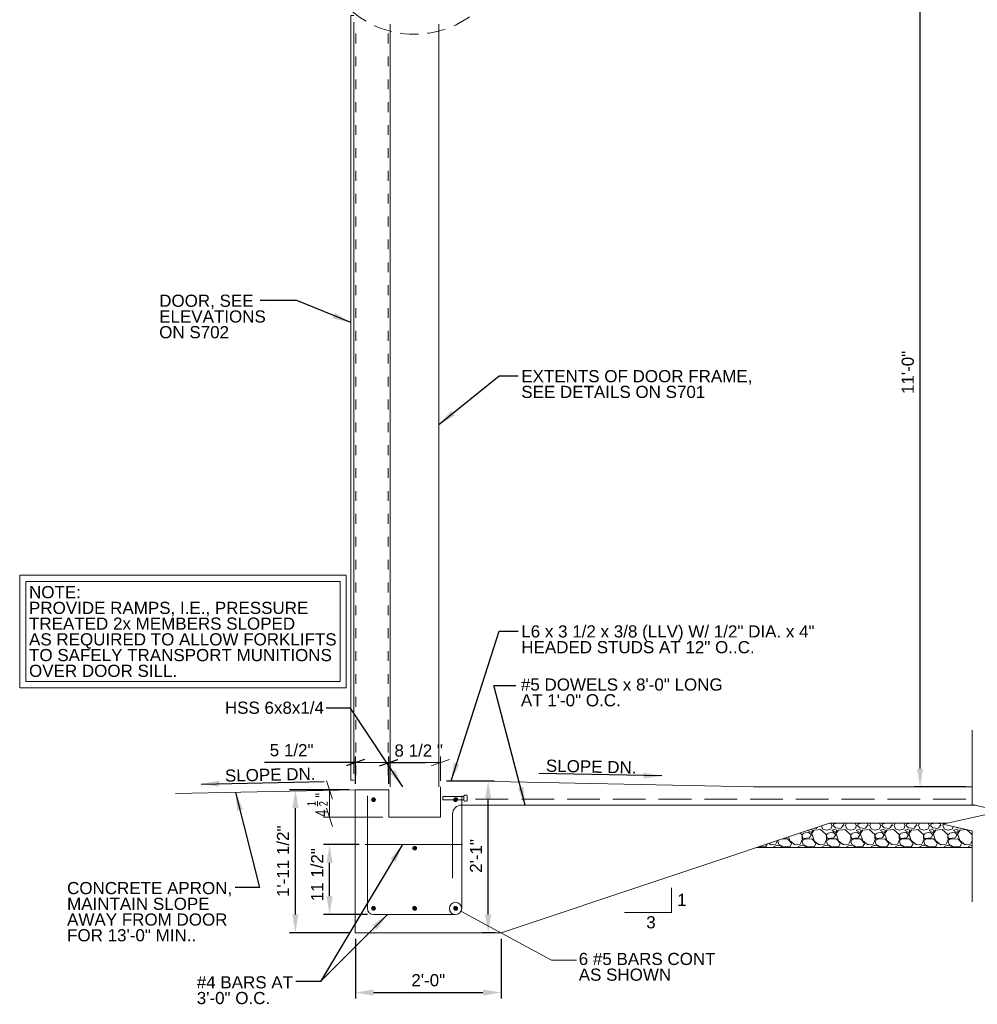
# Model space of a CAD drawing. Header units: inches. Extents: x -8 to 439, y -5 to 303.
# Tile 1 of 11: x -8 to 150, y 12 to 174. Entities that reach past the tile are written whole.
import ezdxf
from ezdxf.enums import TextEntityAlignment as Align

# ---------------------------------------------------------------- set-up
doc = ezdxf.new("R2010")
doc.units = ezdxf.units.IN
doc.header["$LTSCALE"] = 12
doc.header["$MEASUREMENT"] = 0
for name, pattern in [('DGN Style 3', [0.627296, 0.448068, -0.179227]), ('DGN Style 5', [0.313648, 0.13442, -0.179227]), ('HIDDEN', [0.375, 0.25, -0.125])]:
    doc.linetypes.add(name, pattern=pattern)
for name, color, linetype, lineweight in [('G-ANNO-DIM', 1, 'Continuous', 0), ('G-ANNO-TEXT', 7, 'Continuous', 0), ('S-REIN-RBAR', 5, 'Continuous', 13)]:
    doc.layers.add(name, color=color, linetype=linetype, lineweight=lineweight)
doc.styles.add("3 4 1'-0", font='arial.ttf', dxfattribs={"height": 2})
doc.dimstyles.new("3 4 1'-0", dxfattribs={"dimtxt": 2, "dimasz": 3, "dimexe": 1, "dimexo": 1, "dimgap": 1, "dimtad": 1, "dimdec": 4, "dimzin": 11, "dimdsep": 46, "dimlunit": 4, "dimtxsty": "3 4 1'-0", "dimcen": 0.09, "dimadec": 4, "dimazin": 3, "dimtfac": 1, "dimtdec": 4, "dimtofl": 0, "dimtmove": 0, "dimatfit": 3, "dimfxl": 1, "dimfrac": 2, "dimtzin": 11, "dimarcsym": 0})

# ---------------------------------------------------------------- blocks, each defined once
blk = doc.blocks.new('REINFDOT')
for radius in [0.00313, 0.00187, 0.000625]:
    blk.add_circle((0, 0), radius)
blk = doc.blocks.new('REINF. DOT')
at = {"layer": 'S-REIN-RBAR', "extrusion": (0, 0, -1), "xscale": 100, "yscale": -100, "zscale": 100, "rotation": 89.99999999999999}
blk.add_blockref('REINFDOT', (-36.53, 24.59), dxfattribs=at)
blk = doc.blocks.new('REINF. DOT_1')
at = {"layer": 'S-REIN-RBAR', "xscale": 100, "yscale": 100, "zscale": 100, "rotation": 90.00000000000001}
blk.add_blockref('REINFDOT', (36.53, 24.59), dxfattribs=at)
blk = doc.blocks.new('*U22')
at = {"layer": 'G-ANNO-TEXT'}
for p, q in [((-0.25, 3), (-0.25, -0.5)), ((-0.5, -0.63), (-0.5, -0.88)), ((-0.38, -0.5), (0.37, -0.5)), ((-0.38, -1), (0.37, -1)), ((0.5, -0.63), (0.5, -0.88))]:
    blk.add_line(p, q, dxfattribs=at)
at = {"layer": 'G-ANNO-TEXT', "flags": 128}
blk.add_lwpolyline([(-0.25, 3), (0.25, 3), (0.25, -0.5)], dxfattribs=at)
at = {"layer": 'G-ANNO-TEXT', "extrusion": (0, 0, -1)}
for centre, start, end in [((0.37, -0.63), 0, 90), ((0.37, -0.88), 270, 0), ((-0.38, -0.63), 90, 180), ((-0.38, -0.88), 180, 270)]:
    blk.add_arc(centre, 0.125, start, end, dxfattribs=at)
blk = doc.blocks.new('Headed Stud')
at = {"layer": 'G-ANNO-TEXT', "zscale": 100}
blk.add_blockref('*U22', (1.3, 3.24), dxfattribs=at)
blk = doc.blocks.new('*D103')
at = {"layer": 'Defpoints', "color": 0, "lineweight": 0, "transparency": 16777216}
for p in [(47.4, 23.33), (71.4, 23.33), (71.4, 13.48)]:
    blk.add_point(p, dxfattribs=at)
at = {"layer": 'G-ANNO-DIM', "color": 0, "lineweight": -2, "transparency": 16777216}
for p, q in [((47.4, 22.33), (47.4, 12.48)), ((71.4, 22.33), (71.4, 12.48)), ((50.4, 13.48), (68.4, 13.48))]:
    blk.add_line(p, q, dxfattribs=at)
at = {"layer": 'G-ANNO-DIM', "color": 0, "lineweight": 0, "transparency": 16777216}
for points in [[(50.4, 13.98), (50.4, 12.98), (47.4, 13.48)], [(68.4, 13.98), (68.4, 12.98), (71.4, 13.48)]]:
    blk.add_solid(points, dxfattribs=at)
at = {"layer": 'G-ANNO-DIM', "color": 0, "transparency": 16777216, "insert": (59.4, 15.5), "char_height": 2, "attachment_point": 5, "style": "3 4 1'-0"}
blk.add_mtext('2\'-0"', dxfattribs=at)
blk = doc.blocks.new('*D105')
at = {"layer": 'Defpoints', "color": 0, "lineweight": 0, "transparency": 16777216}
for p in [(37.54, 46.83), (47.4, 46.83), (47.4, 23.33)]:
    blk.add_point(p, dxfattribs=at)
at = {"layer": 'G-ANNO-DIM', "color": 0, "lineweight": -2, "transparency": 16777216}
for p, q in [((46.4, 46.83), (36.54, 46.83)), ((37.54, 26.33), (37.54, 43.83)), ((46.4, 23.33), (36.54, 23.33))]:
    blk.add_line(p, q, dxfattribs=at)
at = {"layer": 'G-ANNO-DIM', "color": 0, "lineweight": 0, "transparency": 16777216}
for points in [[(37.04, 43.83), (38.04, 43.83), (37.54, 46.83)], [(37.04, 26.33), (38.04, 26.33), (37.54, 23.33)]]:
    blk.add_solid(points, dxfattribs=at)
at = {"layer": 'G-ANNO-DIM', "color": 0, "transparency": 16777216, "insert": (35.51, 35.08), "char_height": 2, "attachment_point": 5, "rotation": 90, "style": "3 4 1'-0"}
blk.add_mtext('1\'-11 1/2"', dxfattribs=at)
blk = doc.blocks.new('_Oblique_0.3')
at = {"color": 0, "linetype": 'ByBlock', "lineweight": -2}
for p, q in [((0, 0), (-1, 0)), ((0.5, 0.167), (-0.5, -0.167))]:
    blk.add_line(p, q, dxfattribs=at)
blk = doc.blocks.new('*D108')
at = {"layer": 'Defpoints', "color": 0, "lineweight": 0, "transparency": 16777216}
for p in [(52.9, 51.31), (47.4, 46.83), (52.9, 46.83)]:
    blk.add_point(p, dxfattribs=at)
at = {"layer": 'G-ANNO-DIM', "color": 0, "lineweight": -2, "transparency": 16777216}
for p, q in [((47.4, 47.83), (47.4, 52.31)), ((52.9, 47.83), (52.9, 52.31)), ((44.4, 51.31), (32.44, 51.31)), ((55.9, 51.31), (58.9, 51.31))]:
    blk.add_line(p, q, dxfattribs=at)
at = {"layer": 'G-ANNO-DIM', "color": 0, "lineweight": -2, "transparency": 16777216, "xscale": 3, "yscale": 3, "zscale": 3}
blk.add_blockref('_Oblique_0.3', (47.4, 51.31), dxfattribs=at)
at = {"layer": 'G-ANNO-DIM', "color": 0, "lineweight": -2, "transparency": 16777216, "xscale": 3, "yscale": 3, "zscale": 3, "rotation": 180}
blk.add_blockref('_Oblique_0.3', (52.9, 51.31), dxfattribs=at)
at = {"layer": 'G-ANNO-DIM', "color": 0, "transparency": 16777216, "insert": (36.92, 53.35), "char_height": 2, "attachment_point": 5, "style": "3 4 1'-0"}
blk.add_mtext('5 1/2"', dxfattribs=at)
blk = doc.blocks.new('*D110')
at = {"layer": 'Defpoints', "color": 0, "lineweight": 0, "transparency": 16777216}
for p in [(43.16, 37.82), (49.04, 37.82), (50.4, 26.32)]:
    blk.add_point(p, dxfattribs=at)
at = {"layer": 'G-ANNO-DIM', "color": 0, "lineweight": -2, "transparency": 16777216}
for p, q in [((48.04, 37.82), (42.16, 37.82)), ((43.16, 29.32), (43.16, 34.82)), ((49.4, 26.32), (42.16, 26.32))]:
    blk.add_line(p, q, dxfattribs=at)
at = {"layer": 'G-ANNO-DIM', "color": 0, "lineweight": 0, "transparency": 16777216}
for points in [[(42.66, 34.82), (43.66, 34.82), (43.16, 37.82)], [(42.66, 29.32), (43.66, 29.32), (43.16, 26.32)]]:
    blk.add_solid(points, dxfattribs=at)
at = {"layer": 'G-ANNO-DIM', "color": 0, "transparency": 16777216, "insert": (41.13, 32.86), "char_height": 2, "attachment_point": 5, "rotation": 90, "style": "3 4 1'-0"}
blk.add_mtext('11 1/2"', dxfattribs=at)
blk = doc.blocks.new('*D122')
at = {"layer": 'Defpoints', "color": 0, "lineweight": 0, "transparency": 16777216}
for p in [(61.4, 48.33), (69.25, 48.33), (71.4, 23.33)]:
    blk.add_point(p, dxfattribs=at)
at = {"layer": 'G-ANNO-DIM', "color": 0, "lineweight": -2, "transparency": 16777216}
for p, q in [((62.4, 48.33), (70.25, 48.33)), ((69.25, 26.33), (69.25, 45.33)), ((70.4, 23.33), (68.25, 23.33))]:
    blk.add_line(p, q, dxfattribs=at)
at = {"layer": 'G-ANNO-DIM', "color": 0, "lineweight": 0, "transparency": 16777216}
for points in [[(68.75, 45.33), (69.75, 45.33), (69.25, 48.33)], [(68.75, 26.33), (69.75, 26.33), (69.25, 23.33)]]:
    blk.add_solid(points, dxfattribs=at)
at = {"layer": 'G-ANNO-DIM', "color": 0, "transparency": 16777216, "insert": (67.25, 35.96), "char_height": 2, "attachment_point": 5, "rotation": 90, "style": "3 4 1'-0"}
blk.add_mtext('2\'-1"', dxfattribs=at)
blk = doc.blocks.new('*D131')
at = {"layer": 'Defpoints', "color": 0, "lineweight": 0, "transparency": 16777216}
for p in [(140.32, 179.33), (145.15, 179.33, 0), (148.87, 47.33)]:
    blk.add_point(p, dxfattribs=at)
at = {"layer": 'G-ANNO-DIM', "color": 0, "lineweight": -2, "transparency": 16777216}
for p, q in [((144.15, 179.33), (139.32, 179.33)), ((140.32, 50.33), (140.32, 176.33)), ((147.87, 47.33), (139.32, 47.33))]:
    blk.add_line(p, q, dxfattribs=at)
at = {"layer": 'G-ANNO-DIM', "color": 0, "lineweight": 0, "transparency": 16777216}
for points in [[(139.82, 176.33), (140.82, 176.33), (140.32, 179.33)], [(139.82, 50.33), (140.82, 50.33), (140.32, 47.33)]]:
    blk.add_solid(points, dxfattribs=at)
at = {"layer": 'G-ANNO-DIM', "color": 0, "transparency": 16777216, "insert": (138.3, 115.53), "char_height": 2, "attachment_point": 5, "rotation": 90, "style": "3 4 1'-0"}
blk.add_mtext('11\'-0"', dxfattribs=at)

msp = doc.modelspace()

# ---------------------------------------------------------------- hatches: boundary and pattern name
at = {"layer": 'G-ANNO-TEXT'}
h = msp.add_hatch(dxfattribs=at)
h.set_pattern_fill('GRAVEL', color=256, style=0, pattern_type=2)
h.set_pattern_definition([(200.5562, (128.89517, 37.70417), (-84.000276, -32.000316), [0.68352, -101.84494]), (4.7637, (137.9398, 37.4284), (-12.00004, 4e-07), [1.0032, -47.16334]), (4.7637, (133.9398, 37.4284), (-12.00004, 4e-07), [1.0032, -47.16334]), (4.7637, (129.9398, 37.4284), (-12.00004, 4e-07), [1.0032, -47.16334]), (332.354, (129.09555, 37.8388), (-24.000079, 12.000118), [0.94826, -93.87834]), (332.354, (133.09554, 37.8388), (-24.000079, 12.000118), [0.94826, -93.87834]), (332.3539, (137.09553, 37.8388), (-24.000079, 12.000118), [0.94826, -93.87834]), (285.255, (128.9017, 38.3745), (-12.00004, 40.000393), [0.5824, -45.02504]), (285.255, (132.9018, 38.3745), (-12.00004, 40.000393), [0.5824, -45.02504]), (285.255, (136.9018, 38.3745), (-12.00004, 40.000393), [0.5824, -45.02504]), (213.69, (129.4266, 38.794), (-12.00004, -4.00004), [0.592, -13.8304]), (213.69, (133.4266, 38.794), (-12.00004, -4.00004), [0.592, -13.8303]), (213.69, (129.46, 34.817), (-12.00004, -4.00004), [0.0405, -14.3818]), (213.69, (137.4266, 38.794), (-12.00004, -4.00004), [0.592, -13.8303]), (213.69, (133.46, 34.817), (-12.00004, -4.00004), [0.0404, -14.3818]), (213.69, (137.46, 34.817), (-12.00004, -4.00004), [0.0404, -14.3819]), (180, (130.4862, 38.743), (-12, -4), [1.04, -10.96]), (181.7357, (134.48624, 38.7432), (-12.000039, -9e-08), [1.04, -131.02103]), (180, (138.4862, 38.743), (-12.00004, -4.00004), [1.04, -10.96]), (131.987, (139.22095, 37.9684), (-24.00008, 28.000276), [1.0763, -52.7386]), (131.987, (135.22096, 37.9684), (-24.00008, 28.000276), [1.0763, -52.7386]), (131.987, (131.221, 37.96845), (-24.00008, 28.000276), [1.0763, -52.7386]), (59.036, (138.8457, 37.4376), (-1e-07, -4.00004), [0.5557, -22.7683]), (59.036, (134.8457, 37.4376), (-1e-07, -4.00004), [0.5557, -22.7683]), (59.036, (130.8456, 37.4375), (-1e-07, -4.00004), [0.5557, -22.7683]), (90, (136.886, 35.183), (-12, -4), [0.24, -3.76]), (90, (132.886, 35.183), (-12, -4), [0.24, -3.76]), (90, (128.886, 35.183), (-12, -4), [0.24, -3.76]), (118.6103, (137.0477, 34.8368), (-12.00004, 24.000236), [0.4118, -49.70845]), (118.6103, (133.0476, 34.8368), (-12.00004, 24.000236), [0.4118, -49.70845]), (118.6103, (129.0476, 34.8368), (-12.00004, 24.000236), [0.4118, -49.70845]), (186.9113, (130.08, 34.92988), (-96.000315, -12.0001185), [1.00718, -131.95943]), (186.9113, (134.08, 34.92988), (-96.000315, -12.0001185), [1.00718, -131.95943]), (186.9113, (138.08, 34.9299), (-96.0003153, -12.0001185), [1.00718, -131.95943]), (236.31, (130.4186, 35.4379), (-12.00004, -20.000197), [0.5769, -42.6901]), (236.31, (134.4186, 35.4379), (-12.00004, -20.000197), [0.5769, -42.6901]), (236.31, (138.4186, 35.4379), (-12.00004, -20.000197), [0.5769, -42.6901]), (354.2894, (130.8338, 37.32514), (-84.000276, 8.000078), [0.7642, -119.8347]), (354.2894, (134.8338, 37.32514), (-84.000276, 8.000078), [0.7642, -119.8347]), (354.2894, (138.8338, 37.32514), (-84.000276, 8.000078), [0.7642, -119.8347]), (14.0363, (138.0559, 37.1609), (-36.000118, -8.00008), [0.8246, -48.6528]), (14.0363, (134.0559, 37.1609), (-36.00012, -8.00008), [0.8246, -48.6528]), (14.0363, (130.0559, 37.1609), (-36.00012, -8.00008), [0.8246, -48.6528]), (74.745, (138.0052, 36.9081), (-12.00004, -40.000393), [0.20396, -45.4035]), (74.745, (134.0052, 36.9081), (-12.00004, -40.000393), [0.20396, -45.4035]), (74.745, (130.0052, 36.9081), (-12.00004, -40.000393), [0.20396, -45.4035]), (110.556, (135.7362, 36.9582), (-12.00004, 28.000275), [0.3418, -33.8346]), (110.556, (131.7362, 36.9582), (-12.00004, 28.00028), [0.3418, -33.8346]), (110.556, (127.7362, 36.9582), (-12.00004, 28.000275), [0.3418, -33.8346]), (163.1415, (137.52455, 37.49926), (-12.0000393, 4.000039), [0.67052, -137.25752]), (163.1415, (133.52455, 37.49926), (-12.000039, 4.000039), [0.67052, -137.25752]), (163.1415, (129.52455, 37.49926), (-12.000039, 4.000039), [0.67052, -137.25752]), (113.1985, (137.7947, 36.9344), (-12.00004, 24.00024), [0.6093, -29.8541]), (113.1985, (133.7947, 36.9344), (-12.00004, 24.00024), [0.6093, -29.8541]), (113.198, (129.7947, 36.9344), (-12.00004, 24.00024), [0.6093, -29.8541]), (246.8015, (128.2439, 37.4466), (-12.00004, -24.00024), [0.5727, -29.89065]), (246.802, (132.2439, 37.4466), (-12.00004, -24.00024), [0.5727, -29.89065]), (246.8015, (136.2439, 37.4467), (-12.00004, -24.00024), [0.5727, -29.89065]), (200.5562, (132.89517, 37.70417), (-84.000276, -32.000316), [0.68352, -101.84494]), (200.5562, (136.89516, 37.70417), (-84.000276, -32.0003155), [0.68352, -101.84494]), (196.5045, (129.5865, 36.36604), (-96.000315, -28.0002765), [0.7088, -111.93265]), (196.5045, (133.5865, 36.36604), (-96.000315, -28.0002765), [0.7088, -111.93265]), (196.5045, (137.5865, 36.36605), (-96.000315, -28.0002765), [0.7088, -111.93265]), (246.802, (129.8467, 36.9546), (-12.00004, -24.00024), [0.6093, -29.8541]), (246.8015, (133.8467, 36.9546), (-12.00004, -24.00024), [0.6093, -29.8541]), (246.8015, (137.8467, 36.9546), (-12.00004, -24.00024), [0.6093, -29.8541]), (110.556, (136.2304, 36.4177), (-12.00004, 28.000275), [0.59464, -33.5817]), (110.556, (132.2305, 36.4177), (-12.00004, 28.00028), [0.5946, -33.5817]), (110.556, (128.2305, 36.4178), (-12.00004, 28.000275), [0.59464, -33.5817]), (163.4955, (136.88194, 36.17397), (-96.000315, 28.0002765), [0.7088, -111.93265]), (163.4955, (132.88195, 36.17398), (-96.000315, 28.0002765), [0.7088, -111.93265]), (163.4955, (128.88195, 36.17398), (-96.000315, 28.0002765), [0.7088, -111.93265]), (18.435, (137.7958, 36.1515), (-12.00004, 1e-08), [0.506, -12.1432]), (18.435, (133.7958, 36.1515), (-12.00004, 1e-08), [0.506, -12.1432]), (18.435, (129.7957, 36.1515), (-12.00004, 1e-08), [0.506, -12.1432]), (149.036, (138.4031, 35.7885), (-48.000157, 28.000275), [0.6997, -69.27206]), (149.036, (134.4031, 35.7885), (-48.000157, 28.000275), [0.6997, -69.27206]), (149.036, (130.4031, 35.7885), (-48.000157, 28.000275), [0.6997, -69.27206]), (249.444, (130.5852, 36.1818), (-12.00004, -28.00028), [0.4308, -33.7455]), (249.444, (134.5852, 36.1818), (-12.00004, -28.000275), [0.4308, -33.7455]), (249.444, (138.5852, 36.1818), (-12.00004, -28.000275), [0.4308, -33.7455]), (336.8013, (130.2864, 36.3068), (-48.000157, 20.000197), [0.30463, -91.08504]), (336.8013, (134.2864, 36.3068), (-48.000157, 20.000197), [0.30463, -91.08504]), (336.8013, (138.2864, 36.3068), (-48.000157, 20.000197), [0.30463, -91.08504]), (315, (130.01, 35.8176), (-4e-07, -4.00004), [0.5657, -16.405]), (315, (134.01, 35.8177), (-4e-07, -4.00004), [0.5657, -16.405]), (315, (138.01, 35.8177), (-4e-07, -4.00004), [0.5657, -16.405]), (8.6157, (137.1805, 35.71184), (-24.000079, -4.000039), [0.80895, -132.69806]), (8.6157, (133.1805, 35.71184), (-24.000079, -4.000039), [0.80895, -132.69806]), (8.6157, (129.1805, 35.71184), (-24.000079, -4.000039), [0.80895, -132.69806]), (41.6337, (136.8099, 35.3485), (-24.00008, -20.000197), [0.4252, -47.7415]), (41.634, (132.8099, 35.3485), (-24.00008, -20.000197), [0.4252, -47.7415]), (41.6337, (128.8099, 35.3485), (-24.00008, -20.000197), [0.4252, -47.7415]), (317.4894, (127.9353, 36.297), (-36.000118, 32.000315), [1.2458, -63.8699]), (317.4894, (131.9353, 36.297), (-36.000118, 32.000315), [1.2458, -63.8699]), (317.4894, (135.9353, 36.297), (-36.000118, 32.000315), [1.2458, -63.8699]), (4.7637, (138.96, 36.205), (-12.00004, 4e-07), [0.64423, -47.5223]), (4.7637, (134.96, 36.205), (-12.00004, 4e-07), [0.9633, -47.2032]), (4.7637, (130.96, 36.205), (-12.00004, 4e-07), [0.9633, -47.2032]), (4.7637, (127.602, 36.2585), (-12.00004, 4e-07), [0.3191, -47.84745]), (59.036, (138.4308, 35.5283), (-1e-07, -4.00004), [0.8438, -22.4802]), (59.036, (134.4308, 35.5283), (-1e-07, -4.00004), [0.8438, -22.4802]), (59.036, (130.4308, 35.5283), (-1e-07, -4.00004), [0.8438, -22.4802]), (108.435, (138.8447, 38.475), (3e-08, -4.00004), [0.3348, -37.6129]), (108.435, (138.7427, 34.7939), (3e-08, -4.00004), [0.7151, -37.23255]), (108.435, (134.8447, 38.475), (3e-08, -4.00004), [0.3348, -37.61285]), (108.435, (134.7427, 34.7939), (3e-08, -4.00004), [0.7151, -37.2326]), (108.435, (130.8447, 38.475), (3e-08, -4.00004), [0.33484, -37.6128]), (108.435, (130.7427, 34.7939), (3e-08, -4.00004), [0.7151, -37.2326]), (142.125, (139.602, 37.8582), (-24.00008, 20.000197), [0.96596, -44.6413]), (142.125, (135.7177, 37.7688), (-24.00008, 20.000197), [1.1121, -44.49516]), (142.125, (131.7177, 37.7687), (-24.00008, 20.000197), [1.1121, -44.4952]), (142.125, (127.7177, 37.7687), (-24.00008, 20.000197), [0.14614, -45.46114]), (182.7263, (128.57854, 37.85336), (-72.000237, -4.000039), [0.84095, -83.2545]), (182.7263, (132.57854, 37.85336), (-72.000237, -4.00004), [0.84095, -83.2545]), (182.7263, (136.57854, 37.85336), (-72.000237, -4.000039), [0.84095, -83.2545]), (246.8015, (128.9587, 38.7301), (-12.00004, -24.00024), [0.8246, -29.6387]), (246.802, (132.9586, 38.73), (-12.00004, -24.00024), [0.8246, -29.6387]), (246.8015, (136.9586, 38.73), (-12.00004, -24.00024), [0.8246, -29.6387]), (270, (128.874, 35.492), (-12, -4), [0.6994, -3.3006]), (270, (128.908, 38.794), (-12, -4), [0.1415, -3.8585]), (270, (132.874, 35.492), (-12, -4), [0.6994, -3.3006]), (270, (132.908, 38.794), (-12, -4), [0.1416, -3.8585]), (270, (136.874, 35.492), (-12, -4), [0.6994, -3.3007]), (270, (136.908, 38.794), (-12, -4), [0.1416, -3.8585]), (48.013, (139.3022, 36.5841), (-24.00008, -28.000276), [0.4438, -53.3711]), (48.013, (135.3022, 36.5842), (-24.00008, -28.000276), [0.65115, -53.1637]), (48.013, (131.3022, 36.5842), (-24.00008, -28.000276), [0.65115, -53.1637]), (48.013, (127.602, 36.9114), (-24.00008, -28.000276), [0.2074, -53.6075]), (355.2363, (130.3767, 36.547), (-12.00004, -4e-07), [0.9235, -47.2431]), (355.2363, (134.3767, 36.547), (-12.00004, -4e-07), [0.9235, -47.2431]), (355.2363, (138.3767, 36.547), (-12.00004, -4e-07), [0.9235, -47.24307]), (311.987, (130.021, 36.9685), (-24.00008, 28.000276), [0.53814, -53.2767]), (311.987, (134.021, 36.96845), (-24.00008, 28.000276), [0.53814, -53.2767]), (311.987, (138.02095, 36.9684), (-24.00008, 28.000276), [0.53814, -53.2767])])
h.paths.add_polyline_path([(148.8715, 40.08037), (144.0715, 41.17127), (144.7535, 41.32628), (125.39836, 41.32628), (113.39836, 37.32628), (148.8715, 37.32628)])

# ---------------------------------------------------------------- linework, layer by layer
at = {"layer": 'G-ANNO-DIM'}
for p, q in [((52.89836, 48.32628), (52.89836, 52.31168)), ((61.39836, 48.32628), (61.39836, 52.31168)), ((40.04928, 51.31168), (61.39836, 51.31168)), ((51.39836, 50.81168), (54.39836, 51.81168)), ((62.89836, 51.81168), (59.89836, 50.81168)), ((42.6602, 48.32628), (43.6602, 45.32628)), ((46.39836, 46.82628), (42.1602, 46.82628)), ((43.1602, 42.32628), (43.1602, 46.82628)), ((43.6602, 40.82628), (42.6602, 43.82628)), ((51.89836, 42.32628), (42.1602, 42.32628))]:
    msp.add_line(p, q, dxfattribs=at)
at = {"layer": 'G-ANNO-TEXT', "linetype": 'DGN Style 5'}
for p, q in [((47.49229, 49.22585), (47.49229, 173.42701)), ((52.80352, 49.22585), (52.80352, 173.42701))]:
    msp.add_line(p, q, dxfattribs=at)
at = {"layer": 'G-ANNO-TEXT'}
for p, q in [((47.14836, 49.48358), (47.14836, 173.16928)), ((53.14879, 47.32688), (53.14857, 172.82628)), ((61.14794, 47.32688), (61.14857, 172.82628)), ((47.14836, 48.40508), (46.64836, 48.40508)), ((64.89836, 48.32628), (112.89836, 47.32628)), ((112.89836, 47.32628, 3.5197), (148.8715, 47.32628, 3.5197)), ((47.39836, 46.82628), (17.79703, 46.20958)), ((71.39836, 23.32628), (125.39836, 41.32628))]:
    msp.add_line(p, q, dxfattribs=at)
at = {"layer": 'G-ANNO-TEXT', "flags": 128}
for points in [[(47.14836, 174.24778), (46.64836, 174.24778), (46.64836, 48.40508)], [(148.8715, 56.66635), (148.8715, 50.58037), (148.8715, 44.444), (153.6715, 43.35309), (144.0715, 41.17127), (148.8715, 40.08037), (148.8715, 28.4038)], [(61.39836, 47.32628), (61.39836, 47.32628), (61.39836, 42.32628), (52.89836, 42.32628), (52.89836, 42.32628)], [(52.89836, 42.32628), (52.89836, 46.82628), (47.39836, 46.82628), (47.39836, 23.32628), (71.39836, 23.32628)], [(91.67608, 26.6562), (99.40662, 26.6562), (99.40662, 30.69129)], [(64.78199, 26.84809), (79.66209, 18.79566), (83.76482, 18.79566)]]:
    msp.add_lwpolyline(points, dxfattribs=at)
at = {"layer": 'G-ANNO-TEXT', "elevation": 1.48198, "flags": 128}
msp.add_lwpolyline([(148.8715, 40.08037), (144.0715, 41.17127), (144.7535, 41.32628), (125.39836, 41.32628), (113.39836, 37.32628), (148.8715, 37.32628), (148.8715, 40.08037)], close=True, dxfattribs=at)
at = {"layer": 'G-ANNO-TEXT', "elevation": 3.5197, "flags": 128}
for points in [[(144.7535, 41.32628), (125.39836, 41.32628)], [(125.39836, 41.32628), (144.7535, 41.32628)], [(113.39836, 37.32628), (148.8715, 37.32628)], [(148.8715, 37.32628), (113.39836, 37.32628)]]:
    msp.add_lwpolyline(points, dxfattribs=at)
at = {"layer": 'G-ANNO-TEXT', "linetype": 'HIDDEN', "extrusion": (0, 0, -1)}
msp.add_circle((-57.11188, 186.99017, -3.5197), 15.80478, dxfattribs=at)
at = {"layer": 'G-ANNO-TEXT'}
msp.add_circle((63.89836, 27.32628), 1.00472, dxfattribs=at)
for points in [[(-7.82342, 82.13817), (45.90591, 82.13817), (45.90591, 63.6475), (-7.82342, 63.6475)], [(-6.82342, 81.13817), (44.90591, 81.13817), (44.90591, 64.6475), (-6.82342, 64.6475)]]:
    msp.add_3dface(points, dxfattribs=at)
at = {"layer": 'S-REIN-RBAR'}
for p, q in [((64.89836, 44.32628, 3.5197), (149.38949, 44.32628, 3.5197)), ((63.39836, 42.82628, 3.5197), (63.39836, 32.32628, 3.5197)), ((49.04273, 37.82392), (65.00976, 37.82392)), ((50.39836, 26.32155), (63.89836, 26.32155))]:
    msp.add_line(p, q, dxfattribs=at)
at = {"layer": 'S-REIN-RBAR', "linetype": 'DGN Style 3'}
msp.add_line((67.19362, 45.32628, 3.5197), (148.8715, 45.32628, 3.5197), dxfattribs=at)
at = {"layer": 'S-REIN-RBAR', "flags": 128}
for points in [[(49.39836, 45.82628), (49.39836, 45.82628), (49.39836, 27.32155)], [(64.89836, 45.82628), (64.89836, 45.82628), (64.89836, 27.32155)]]:
    msp.add_lwpolyline(points, dxfattribs=at)
at = {"layer": 'S-REIN-RBAR'}
for centre, radius, start, end in [((64.89836, 42.82628, 3.5197), 1.5, 90, 180), ((50.39836, 27.32155), 1, 180, 270)]:
    msp.add_arc(centre, radius, start, end, dxfattribs=at)
at = {"layer": 'S-REIN-RBAR', "extrusion": (0, 0, -1)}
msp.add_arc((-63.89836, 27.32155), 1, 180, 270, dxfattribs=at)

# ---------------------------------------------------------------- block references
at = {"layer": 'G-ANNO-TEXT', "rotation": 90}
msp.add_blockref('Headed Stud', (68.01262, 44.16536), dxfattribs=at)
at = {"layer": 'S-REIN-RBAR', "extrusion": (0, 0, -1), "rotation": 180}
for p in [(-13.86496, 69.8138, -3.5197), (-13.86496, 51.91571, -3.5197)]:
    msp.add_blockref('REINF. DOT', p, dxfattribs=at)
at = {"layer": 'S-REIN-RBAR', "rotation": 180}
for p in [(100.43177, 69.8138, 3.5197), (93.68177, 61.82909, 3.5197), (93.68177, 51.91571, 3.5197), (100.43177, 51.91571, 3.5197)]:
    msp.add_blockref('REINF. DOT_1', p, dxfattribs=at)

# ---------------------------------------------------------------- texts
at = {"layer": 'G-ANNO-DIM', "color": 7, "linetype": 'Continuous', "style": "3 4 1'-0"}
msp.add_text('8 1/2 "', height=2, dxfattribs=at).set_placement((57.8229, 53.31168), align=Align.MIDDLE_CENTER)
at = {"layer": 'G-ANNO-DIM', "color": 7, "linetype": 'Continuous', "insert": (41.1602, 44.34607), "char_height": 2, "attachment_point": 5, "rotation": 90, "line_spacing_factor": 0.98, "style": "3 4 1'-0"}
msp.add_mtext('\\H1x;\\W0.75;4 {\\H0.7x;\\A1;\\S1/2;} "', dxfattribs=at)
at = {"layer": 'G-ANNO-TEXT', "color": 7, "char_height": 2, "attachment_point": 1, "style": "3 4 1'-0"}
for s, insert, line_spacing_factor in [('DOOR, SEE \\PELEVATIONS \\PON S702', (15.12837, 128.3259, 3.5197), 0.776524), ('EXTENTS OF DOOR FRAME,\\PSEE DETAILS ON S701', (74.6999, 115.91245, 3.5197), 0.776524), ('NOTE:\\PPROVIDE RAMPS, I.E., PRESSURE\\PTREATED 2x MEMBERS SLOPED\\PAS REQUIRED TO ALLOW FORKLIFTS\\PTO SAFELY TRANSPORT MUNITIONS\\POVER DOOR SILL.\\fTimes New Roman|b0|i0|c00|p23;\\C7;\\c16777215;  \\P', (-6.2866, 80.36944, 3.5197), 0.776524), ('L6 x 3 1/2 x 3/8 (LLV) W/ 1/2" DIA. x 4" \\PHEADED STUDS AT 12" O..C.', (74.6999, 73.90723, 3.5197), 0.776524), ('#5 DOWELS x 8\'-0" LONG \\PAT 1\'-0" O.C.', (74.63868, 65.16444, 3.5197), 0.776524), ('HSS 6x8x1/4', (25.93635, 61.35447, 3.5197), 0.6), ('CONCRETE APRON, \\PMAINTAIN SLOPE \\PAWAY FROM DOOR \\PFOR 13\'-0" MIN..', (-0.02606, 31.6705, 3.5197), 0.776524), ('1', (100.35581, 29.74058, 3.5197), 0.6), ('3', (95.26614, 26.04175, 3.5197), 0.6), ('6 #5 BARS CONT\\PAS SHOWN', (84.15363, 20.00974, 3.5197), 0.776524), ('#4 BARS AT \\P3\'-0" O.C.', (21.31103, 16.16599, 3.5197), 0.776524)]:
    msp.add_mtext(s, dxfattribs=dict(at, insert=insert, line_spacing_factor=line_spacing_factor))
at = {"layer": 'G-ANNO-TEXT', "color": 7, "char_height": 2, "line_spacing_factor": 0.6, "style": "3 4 1'-0"}
for insert, attachment_point, rotation in [((40.81915, 50.49345, 3.5197), 3, 1.2679339), ((78.77978, 51.82305, 3.5197), 1, 358.7320661)]:
    msp.add_mtext('SLOPE DN.', dxfattribs=dict(at, insert=insert, attachment_point=attachment_point, rotation=rotation))

# ---------------------------------------------------------------- dimensions: what is measured, and where the dimension line sits
at = {"layer": 'G-ANNO-DIM'}
for base, p1, p2, picture, middle in [((140.32156, 179.32628, 3.5197), (148.8715, 47.32628, 3.5197), (145.14857, 179.32628, 3.51969), '*D131', (140.32156, 115.52658, 3.5197)), ((69.24956, 48.32628), (71.39836, 23.32628), (61.39836, 48.32628), '*D122', (69.24956, 35.95704)), ((43.1602, 37.82392), (50.39836, 26.32155), (49.04273, 37.82392), '*D110', (43.1602, 32.86305))]:
    dim = msp.add_linear_dim(base=base, p1=p1, p2=p2, angle=90, dimstyle="3 4 1'-0", dxfattribs=at)
    dim.commit()
    dim.dimension.update_dxf_attribs({"geometry": picture, "text_midpoint": middle, "dimtype": 160})
dim = msp.add_linear_dim(base=(52.89836, 51.31168), p1=(47.39836, 46.82628), p2=(52.89836, 46.82628), dimstyle="3 4 1'-0", override={"dimblk": '_Oblique_0.3'}, dxfattribs=at)
dim.commit()
dim.dimension.update_dxf_attribs({"geometry": '*D108', "text_midpoint": (36.91882, 51.31168), "dimtype": 160})
dim = msp.add_linear_dim(base=(37.54392, 46.82628), p1=(47.39836, 23.32628), p2=(47.39836, 46.82628), angle=90, dimstyle="3 4 1'-0", dxfattribs=at)
dim.commit()
dim.dimension.update_dxf_attribs({"geometry": '*D105', "text_midpoint": (35.50981, 35.07628)})
dim = msp.add_linear_dim(base=(71.39836, 13.47946), p1=(47.39836, 23.32628), p2=(71.39836, 23.32628), dimstyle="3 4 1'-0", dxfattribs=at)
dim.commit()
dim.dimension.update_dxf_attribs({"geometry": '*D103', "text_midpoint": (59.39836, 15.50061)})

# ---------------------------------------------------------------- leaders
at = {"layer": 'G-ANNO-TEXT'}
for points in [[(46.64836, 123.73442), (37.7681, 127.34133), (31.72069, 127.34133)], [(61.14824, 106.93671), (71.05284, 114.97544), (74.19959, 114.97544)], [(63.14836, 48.32628), (71.05284, 72.97023), (74.19959, 72.97023)], [(75.35473, 44.32628, 3.5197), (70.19644, 63.99407, 3.5197), (73.82118, 63.99407, 3.5197)], [(55.20908, 47.32628), (46.61422, 60.29429), (42.59116, 60.29429)], [(97.82842, 49.11618), (77.56859, 49.53826)], [(22.01434, 47.79198), (42.27418, 48.21406)], [(27.68875, 46.41566), (31.64128, 30.75441), (27.61821, 30.75441)], [(55.1478, 37.82392), (41.6501, 15.32002)], [(52.69112, 26.32155), (41.6501, 15.32002), (37.62704, 15.32002)]]:
    msp.add_leader(points, dimstyle="3 4 1'-0", override={"dimgap": 2}, dxfattribs=at)

doc.saveas('drawing.dxf')
